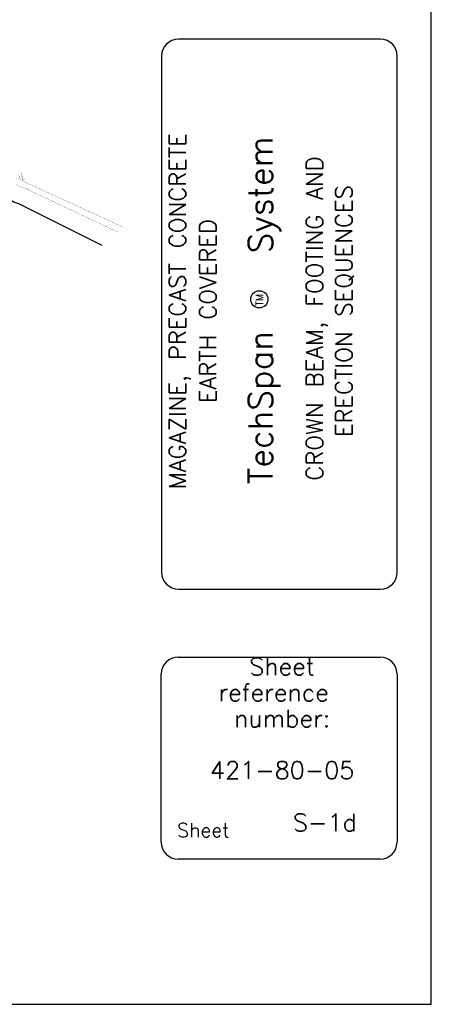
# Model space of a CAD drawing. Extents: x 18 to 372, y 0 to 250.
# Tile 9 of 11: x 341 to 372, y 0 to 74. Entities that reach past the tile are written whole.
import ezdxf
from ezdxf.enums import TextEntityAlignment as Align

# ---------------------------------------------------------------- set-up
doc = ezdxf.new("R2010")
doc.units = 0
doc.header["$MEASUREMENT"] = 0
for name, color, linetype in [('1', 7, 'CONTINUOUS'), ('3', 7, 'CONTINUOUS'), ('ARC', 7, 'CONTINUOUS'), ('ARC-FTNG', 7, 'CONTINUOUS'), ('MG-BDR-TXT', 7, 'CONTINUOUS'), ('MG-LOGO', 7, 'CONTINUOUS')]:
    doc.layers.add(name, color=color, linetype=linetype)
doc.styles.add('TXT_SHX', font='txt.shx')

# ---------------------------------------------------------------- blocks, each defined once
blk = doc.blocks.new('PRO_IN')
at = {"layer": 'MG-LOGO', "color": 7, "linetype": 'CONTINUOUS'}
blk.add_circle((-12.904, 52.895), 0.644, dxfattribs=at)
at = {"layer": 'MG-LOGO', "color": 7, "linetype": 'CONTINUOUS', "style": 'TXT_SHX'}
for s, height, p in [('System', 1.8149, (-11.908, 60.735)), ('TM', 0.5294, (-12.622, 52.852)), ('TechSpan', 1.8149, (-11.908, 44.767))]:
    blk.add_text(s, height=height, rotation=90, dxfattribs=at).set_placement(p, align=Align.CENTER)

msp = doc.modelspace()

# ---------------------------------------------------------------- linework, layer by layer
at = {"layer": '1', "color": 7, "linetype": 'CONTINUOUS'}
for p, q in [((372.263, 0), (372.263, 250.041)), ((368.449, 72.408), (353.295, 72.408)), ((352.032, 71.145), (352.032, 32.41)), ((369.712, 32.41), (369.712, 71.145)), ((353.295, 31.147), (368.449, 31.147)), ((353.273, 26.048), (368.427, 26.048)), ((352.01, 12.157), (352.01, 24.785)), ((369.69, 24.785), (369.69, 12.157)), ((368.427, 10.894), (353.273, 10.894)), ((18.249, 0), (372.263, 0))]:
    msp.add_line(p, q, dxfattribs=at)
for centre, start, end in [((353.295, 71.145), 90, 180), ((368.449, 71.145), 0, 90), ((353.295, 32.409), 180, 270), ((368.449, 32.409), 270, 360), ((353.273, 24.785), 90, 180), ((368.427, 24.785), 0, 90), ((353.273, 12.157), 180, 270), ((368.427, 12.157), 270, 360)]:
    msp.add_arc(centre, 1.263, start, end, dxfattribs=at)
at = {"layer": 'ARC', "color": 7, "linetype": 'CONTINUOUS'}
msp.add_lwpolyline([(347.572, 56.917), (341.319, 60.067), (340.945, 60.174), (340.566, 60.405), (340.37, 60.474), (339.847, 60.716), (339.498, 60.955), (339.227, 61.08), (338.955, 61.249), (338.743, 61.333), (338.347, 61.521), (338.008, 61.736), (337.787, 61.839), (337.487, 61.973), (337.038, 62.235), (336.78, 62.366), (336.673, 62.435), (336.425, 62.506), (336.086, 62.703), (335.817, 62.839), (335.609, 62.952), (335.363, 63.06), (335.259, 63.113)], dxfattribs=at)
at = {"layer": 'ARC-FTNG', "color": 7, "linetype": 'CONTINUOUS', "const_width": 0.0138}
for points in [[(349.168, 58.297), (342.469, 61.371), (342.287, 61.484), (342.102, 61.541), (341.885, 61.631), (341.7, 61.721), (341.558, 61.778), (341.788, 61.951), (341.573, 61.886), (341.651, 62.158), (341.566, 62.008), (341.528, 62.298), (341.536, 61.898), (341.311, 62.185), (341.471, 61.858), (341.381, 61.878), (341.076, 62.033)], [(348.749, 57.936), (342.102, 61.072), (341.775, 61.237), (341.451, 61.329), (341.104, 61.541)]]:
    msp.add_lwpolyline(points, dxfattribs=at)

# ---------------------------------------------------------------- block references
at = {"layer": 'MG-BDR-TXT', "linetype": 'CONTINUOUS'}
msp.add_blockref('PRO_IN', (372.263, 0), dxfattribs=at)

# ---------------------------------------------------------------- texts
at = {"layer": '1', "color": 7, "linetype": 'CONTINUOUS', "style": 'TXT_SHX'}
for s, p in [('Sheet', (361.064, 24.683)), ('reference', (360.432, 22.736)), ('number:', (361.079, 20.789)), ('421-80-05', (361.079, 16.91)), ('S-1d', (364.279, 12.979))]:
    msp.add_text(s, height=1.3154, dxfattribs=at).set_placement(p, align=Align.CENTER)
at = {"layer": '3', "color": 7, "linetype": 'CONTINUOUS', "style": 'TXT_SHX'}
msp.add_text('Sheet', height=1.0523, dxfattribs=at).set_placement((353.19, 12.55))
at = {"layer": 'MG-BDR-TXT', "color": 7, "linetype": 'CONTINUOUS', "style": 'TXT_SHX'}
for s, p in [('MAGAZINE, PRECAST CONCRETE', (353.841, 51.996)), ('CROWN BEAM, FOOTING AND ', (364.124, 52.005)), ('ERECTION SEQUENCES', (366.327, 52.005)), ('EARTH COVERED', (356.124, 52.005))]:
    msp.add_text(s, height=1.2499, rotation=90, dxfattribs=at).set_placement(p, align=Align.CENTER)

doc.saveas('drawing.dxf')
